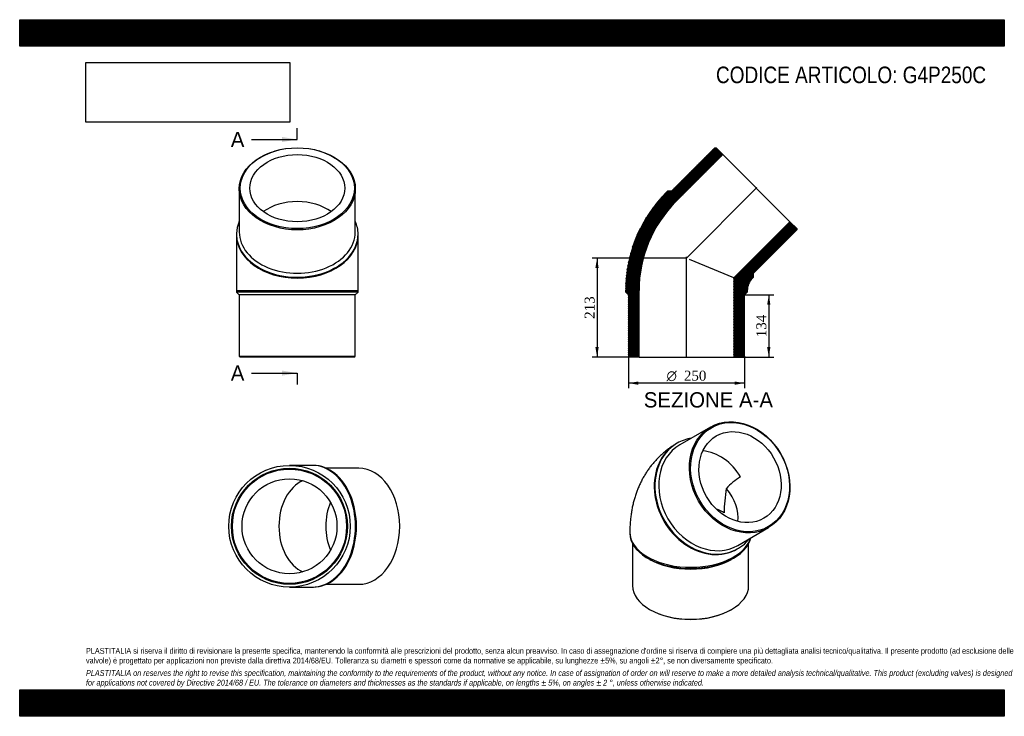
# Model space of a CAD drawing. Header units: millimetres. Extents: x 0 to 2121, y 0 to 1500.
import ezdxf
from ezdxf.enums import TextEntityAlignment as Align
from ezdxf.lldxf.tags import DXFTag

# ---------------------------------------------------------------- set-up
doc = ezdxf.new("R2010")
doc.units = ezdxf.units.MM
doc.header["$LTSCALE"] = 7.142857
for name, color, linetype in [('Default', 7, 'Continuous'), ('DV4_Default', 7, 'Continuous'), ('G4P250C', 7, 'Continuous')]:
    doc.layers.add(name, color=color, linetype=linetype)
doc.styles.add('SEACAD_Solid_Edge_ANSI', font='seans.ttf')
doc.styles.add('SEACAD_Solid_Edge_ANSI1_Symbols', font='semeca1.ttf')
doc.styles.add('SEACAD_Times_New_Roman', font='times.ttf')
tags = doc.linetypes.add('CENTER2', pattern=[28.575, 19.05, -3.175, 3.175, -3.175]).pattern_tags.tags
tags[10:11] = [DXFTag(74, 4), DXFTag(75, 0), DXFTag(340, '0'), DXFTag(46, 0.0), DXFTag(50, 0.0), DXFTag(44, 0.0), DXFTag(45, 0.0)]
tags[8:9] = [DXFTag(74, 4), DXFTag(75, 0), DXFTag(340, '0'), DXFTag(46, 0.0), DXFTag(50, 0.0), DXFTag(44, 0.0), DXFTag(45, 0.0)]
tags[6:7] = [DXFTag(74, 4), DXFTag(75, 0), DXFTag(340, '0'), DXFTag(46, 0.0), DXFTag(50, 0.0), DXFTag(44, 0.0), DXFTag(45, 0.0)]
tags[4:5] = [DXFTag(74, 4), DXFTag(75, 0), DXFTag(340, '0'), DXFTag(46, 0.0), DXFTag(50, 0.0), DXFTag(44, 0.0), DXFTag(45, 0.0)]
doc.dimstyles.new('ANSImm', dxfattribs={"dimtxt": 21.428571, "dimasz": 21.428571, "dimexe": 10.714286, "dimexo": 0, "dimgap": 5.357143, "dimtad": 1, "dimdsep": 46, "dimtxsty": 'SEACAD_Times_New_Roman', "dimblk1": '_SE_FILLED', "dimblk2": '_SE_FILLED', "dimsah": 1, "dimcen": 10.714286, "dimazin": 0, "dimtfac": 0.85, "dimtdec": 3, "dimtofl": 0, "dimtmove": 0, "dimatfit": 3, "dimfxl": 1, "dimarcsym": 0})
picture_1 = doc.add_image_def('image1.jpg', size_in_pixel=(4302, 1260))

# ---------------------------------------------------------------- blocks, each defined once
blk = doc.blocks.new('SE')
at = {"layer": 'G4P250C', "color": 7, "linetype": 'Continuous'}
for p, q in [((1488.6, 622.7), (1422.6, 584.6)), ((1416.6, 588.1), (1415.1, 587.2)), ((1547.6, 368.1), (1613.6, 406.2)), ((1314.6, 396.4), (1314.6, 393.9)), ((1320.6, 371.3), (1320.6, 281.3)), ((1546.1, 360.3), (1547.6, 361.2)), ((1570.6, 281.3), (1570.6, 371.3)), ((1353, 340.5), (1357.3, 338)), ((1534, 338), (1538.3, 340.5)), ((1357.3, 230.2), (1358.7, 229.4)), ((1532.6, 229.4), (1534, 230.2))]:
    blk.add_line(p, q, dxfattribs=at)
for centre, radius, start, end in [((1614.3, 410.8), 121.3, 120.3469, 139.1134), ((1809, 438.8), 291.1, 169.8287, 180.1332)]:
    blk.add_arc(centre, radius, start, end, dxfattribs=at)
for centre, major_axis in [((1551.1, 514.5), (62.5, -108.3)), ((1552.1, 515), (-61.5, 106.5)), ((1552.1, 515), (51.2, -88.6))]:
    blk.add_ellipse(centre, major_axis=major_axis, ratio=0.816497, dxfattribs=at)
for centre, major_axis, ratio, start_param, end_param in [((1482.1, 474.6), (-65.5, 113.4), 0.816497, 5.979358, 6.283185), ((1480.6, 473.7), (-65.5, 113.4), 0.816497, 0, 3.141593), ((1482.1, 474.6), (-65.5, 113.4), 0.816497, 0, 3.44542), ((1485.1, 476.3), (62.5, -108.3), 0.816497, 3.141593, 6.283185), ((1480.6, 473.7), (51.2, -88.6), 0.816497, 1.570796, 2.624662), ((1445.6, 453.5), (-94.5, 54.6), 0.717439, 3.419418, 4.254282), ((1445.6, 396.4), (102.3, 0), 0.57735, 0.785398, 0.997828), ((1445.6, 396.4), (131, 0), 0.57735, 3.1416, 6.1157), ((1445.6, 393.9), (-131, 0), 0.57735, 0, 3.012604), ((1445.6, 389), (-125, 0), 0.57735, 0.785398, 2.356195), ((1445.6, 281.3), (125, 0), 0.57735, 3.141593, 6.283185), ((1445.6, 279.6), (-123, 0), 0.57735, 0.785398, 2.356195)]:
    blk.add_ellipse(centre, major_axis=major_axis, ratio=ratio, start_param=start_param, end_param=end_param, dxfattribs=at)
blk.add_open_spline([(1415.1, 587.2), (1412.5, 585.7), (1408.1, 583), (1400.9, 578.2), (1394, 573.1), (1387.3, 567.7), (1380.9, 561.9), (1374.7, 555.9), (1368.9, 549.6), (1363.2, 543.1), (1357.9, 536.3), (1352.8, 529.2), (1348.1, 521.8), (1343.6, 514.3), (1339.4, 506.5), (1335.5, 498.4), (1332, 490.1), (1328.7, 481.6), (1325.8, 472.9), (1323.2, 464), (1320.9, 454.8), (1319, 445.5), (1317.4, 436), (1316.2, 426.2), (1315.3, 416.4), (1314.7, 406.2), (1314.7, 400), (1314.6, 396.4)], degree=3, knots=[0, 0, 0, 0, 0.036452, 0.074405, 0.112327, 0.150248, 0.188197, 0.226205, 0.264303, 0.302522, 0.340895, 0.379457, 0.418241, 0.457283, 0.496619, 0.536284, 0.576313, 0.616737, 0.657587, 0.698888, 0.740659, 0.782911, 0.825644, 0.868849, 0.912502, 0.956568, 1, 1, 1, 1], dxfattribs=at)
blk = doc.blocks.new('SE1')
at = {"layer": 'G4P250C', "color": 7, "linetype": 'Continuous'}
for p, q in [((473.1, 1135.8), (473.1, 1042.5)), ((723.1, 1042.5), (723.1, 1135.8)), ((467.1, 1038.2), (467.1, 1036.1)), ((467.1, 1036.1), (467.1, 916.6)), ((729.1, 1036.1), (729.1, 1038.2)), ((729.1, 916.6), (729.1, 1036.1)), ((467.1, 916.6), (729.1, 916.6)), ((467.1, 916.6), (467.1, 913.6)), ((729.1, 913.6), (467.1, 913.6)), ((467.1, 913.6), (473.1, 907.6)), ((723.1, 907.6), (729.1, 913.6)), ((729.1, 913.6), (729.1, 916.6)), ((723.1, 907.6), (473.1, 907.6)), ((473.1, 907.6), (473.1, 775.6)), ((723.1, 775.6), (723.1, 907.6)), ((473.1, 775.6), (723.1, 775.6)), ((473.1, 775.6), (475.1, 773.6)), ((721.1, 773.6), (475.1, 773.6)), ((721.1, 773.6), (723.1, 775.6))]:
    blk.add_line(p, q, dxfattribs=at)
for centre, major_axis in [((598.1, 1135.8), (-125, 0)), ((598.1, 1137.2), (-123, 0)), ((598.1, 1137.2), (-102.3, 0))]:
    blk.add_ellipse(centre, major_axis=major_axis, ratio=0.707107, dxfattribs=at)
for centre, major_axis, start_param, end_param in [((598.1, 1036.1), (102.3, 0), 0.773893, 2.3677), ((598.1, 1038.2), (131, 0), 2.837765, 6.283185), ((598.1, 1038.2), (131, 0), 0, 0.303827), ((598.1, 1042.5), (-125, 0), 0, 3.141593), ((598.1, 1036.1), (131, 0), 3.141593, 6.283185)]:
    blk.add_ellipse(centre, major_axis=major_axis, ratio=0.707107, start_param=start_param, end_param=end_param, dxfattribs=at)
blk = doc.blocks.new('SE2')
at = {"layer": 'G4P250C', "color": 7, "linetype": 'Continuous'}
for p, q in [((630.8, 540.2), (581.3, 540.2)), ((632.9, 540.2), (630.8, 540.2)), ((730.5, 534.2), (660.6, 534.2)), ((581.3, 278.2), (630.8, 278.2)), ((630.8, 278.2), (632.9, 278.2)), ((660.6, 284.2), (730.5, 284.2))]:
    blk.add_line(p, q, dxfattribs=at)
for radius in [131, 125, 123, 102.3]:
    blk.add_circle((581.3, 409.2), radius, dxfattribs=at)
for centre, major_axis, start_param, end_param in [((630.8, 409.2), (0, -131), 0, 3.141593), ((632.9, 409.2), (0, -131), 0, 3.141593), ((730.5, 409.2), (0, 125), 3.141593, 6.283185), ((630.8, 409.2), (0, -102.3), 3.428962, 5.995816), ((731.9, 409.2), (0, 102.3), 1.040068, 2.101524)]:
    blk.add_ellipse(centre, major_axis=major_axis, ratio=0.707107, start_param=start_param, end_param=end_param, dxfattribs=at)
blk = doc.blocks.new('SE4')
at = {"color": 7, "linetype": 'Continuous', "style": 'SEACAD_Solid_Edge_ANSI'}
blk.add_text('A', height=32.9, dxfattribs=at).set_placement((454.8, 1258.5), align=Align.TOP_LEFT)
blk = doc.blocks.new('SE5')
at = {"color": 7, "linetype": 'Continuous', "style": 'SEACAD_Solid_Edge_ANSI'}
blk.add_text('A', height=32.9, dxfattribs=at).set_placement((454.8, 755.4), align=Align.TOP_LEFT)
blk = doc.blocks.new('SEANNOT_GROUP')
at = {"linetype": 'Continuous'}
blk.add_hatch(color=7, dxfattribs=at).paths.add_polyline_path([(565.3, 1236.6), (598.1, 1242.1), (565.3, 1247.5)])
at = {"color": 7, "linetype": 'Continuous'}
blk.add_lwpolyline([(499.5, 1242.1), (598.1, 1242.1)], dxfattribs=at)
blk = doc.blocks.new('SEANNOT_GROUP1')
at = {"linetype": 'Continuous'}
blk.add_hatch(color=7, dxfattribs=at).paths.add_polyline_path([(565.3, 733.5), (598.1, 739), (565.3, 744.5)])
at = {"color": 7, "linetype": 'Continuous'}
blk.add_lwpolyline([(499.5, 739), (598.1, 739)], dxfattribs=at)
blk = doc.blocks.new('SE3')
at = {"layer": 'Default', "color": 7, "linetype": 'CENTER2'}
for p, q in [((598.1, 1242.1), (598.1, 1266.7)), ((598.1, 739), (598.1, 714.4))]:
    blk.add_line(p, q, dxfattribs=at)
at = {"layer": 'Default', "color": 7, "linetype": 'CENTER2', "const_width": 0.0001}
blk.add_lwpolyline([(598.1, 1242.1), (598.1, 739)], dxfattribs=at)
at = {"layer": 'Default'}
for name in ['SE4', 'SEANNOT_GROUP', 'SE5', 'SEANNOT_GROUP1']:
    blk.add_blockref(name, (0, 0), dxfattribs=at)
blk = doc.blocks.new('SE6')
at = {"layer": 'G4P250C', "linetype": 'Continuous'}
h = blk.add_hatch(dxfattribs=at)
h.set_pattern_fill('LINE', scale=0.629921, angle=65, style=0)
edge = h.paths.add_edge_path()
edge.add_line((1404.2, 1130.9), (1395.7, 1130.9))
edge.add_line((1395.7, 1130.9), (1393.6, 1128.8))
edge.add_arc((1605.7, 916.6), 300, 135, 180)
edge.add_line((1305.7, 916.6), (1305.7, 913.6))
edge.add_line((1305.7, 913.6), (1311.7, 907.6))
edge.add_line((1311.7, 907.6), (1311.7, 775.6))
edge.add_line((1311.7, 775.6), (1313.7, 773.6))
edge.add_line((1313.7, 773.6), (1334.4, 773.6))
edge.add_line((1334.4, 773.6), (1334.4, 916.6))
edge.add_arc((1605.7, 916.6), 271.3, 135, 180, ccw=False)
edge.add_line((1413.8, 1108.5), (1515, 1209.6))
edge.add_line((1515, 1209.6), (1500.3, 1224.2))
edge.add_line((1500.3, 1224.2), (1497.5, 1224.2))
edge.add_line((1497.5, 1224.2), (1404.2, 1130.9))
h = blk.add_hatch(dxfattribs=at)
h.set_pattern_fill('LINE', scale=0.629921, angle=70, style=0)
edge = h.paths.add_edge_path()
edge.add_line((1580.9, 945.6), (1580.9, 954.1))
edge.add_line((1580.9, 954.1), (1674.3, 1047.4))
edge.add_line((1674.3, 1047.4), (1674.3, 1050.3))
edge.add_line((1674.3, 1050.3), (1659.6, 1064.9))
edge.add_line((1659.6, 1064.9), (1539, 944.3))
edge.add_line((1539, 944.3), (1539, 773.6))
edge.add_line((1539, 773.6), (1559.7, 773.6))
edge.add_line((1559.7, 773.6), (1561.7, 775.6))
edge.add_line((1561.7, 775.6), (1561.7, 907.6))
edge.add_line((1561.7, 907.6), (1567.7, 913.6))
edge.add_line((1567.7, 913.6), (1567.7, 916.6))
edge.add_arc((1605.7, 916.6), 38, 135, 180, ccw=False)
edge.add_line((1578.8, 943.5), (1580.9, 945.6))
at = {"layer": 'DV4_Default', "color": 7, "linetype": 'CENTER2'}
for p, q in [((1434.9, 984.8), (1588.5, 1138.5)), ((1436.7, 771.9), (1436.7, 989.2))]:
    blk.add_line(p, q, dxfattribs=at)
at = {"layer": 'G4P250C', "color": 7, "linetype": 'Continuous'}
for p, q in [((1497.5, 1224.2), (1404.2, 1130.9)), ((1413.8, 1108.5), (1515, 1209.6)), ((1497.5, 1224.2), (1500.3, 1224.2)), ((1515, 1209.6), (1500.3, 1224.2)), ((1515, 1209.6), (1659.6, 1064.9)), ((1393.6, 1128.8), (1395.7, 1130.9)), ((1404.2, 1130.9), (1395.7, 1130.9)), ((1659.6, 1064.9), (1539, 944.3)), ((1674.3, 1050.3), (1659.6, 1064.9)), ((1580.9, 954.1), (1674.3, 1047.4)), ((1674.3, 1050.3), (1674.3, 1047.4)), ((1539, 944.3), (1443.4, 983.9)), ((1539, 944.3), (1539, 773.6)), ((1580.9, 945.6), (1578.8, 943.5)), ((1580.9, 945.6), (1580.9, 954.1)), ((1305.7, 913.6), (1305.7, 916.6)), ((1305.7, 913.6), (1311.7, 907.6)), ((1334.4, 773.6), (1334.4, 916.6)), ((1561.7, 907.6), (1567.7, 913.6)), ((1567.7, 916.6), (1567.7, 913.6)), ((1311.7, 907.6), (1311.7, 775.6)), ((1561.7, 775.6), (1561.7, 907.6)), ((1313.7, 773.6), (1311.7, 775.6)), ((1334.4, 773.6), (1313.7, 773.6)), ((1334.4, 773.6), (1539, 773.6)), ((1559.7, 773.6), (1539, 773.6)), ((1561.7, 775.6), (1559.7, 773.6))]:
    blk.add_line(p, q, dxfattribs=at)
for radius in [300, 271.3, 38]:
    blk.add_arc((1605.7, 916.6), radius, 135, 180, dxfattribs=at)
blk = doc.blocks.new('DMBLK95')
at = {"layer": 'Default', "linetype": 'Continuous'}
for points in [[(1617.5, 886.2), (1614, 907.6), (1610.4, 886.2)], [(1617.5, 795.1), (1610.4, 795.1), (1614, 773.6)]]:
    blk.add_hatch(color=7, dxfattribs=at).paths.add_polyline_path(points)
at = {"layer": 'Default', "color": 7, "linetype": 'Continuous'}
for p, q in [((1561.7, 907.6), (1624.7, 907.6)), ((1614, 907.6), (1614, 773.6)), ((1539, 773.6), (1624.7, 773.6))]:
    blk.add_line(p, q, dxfattribs=at)
at = {"layer": 'Default', "color": 7, "linetype": 'Continuous', "style": 'SEACAD_Times_New_Roman'}
blk.add_text('134', height=21.43, rotation=90, dxfattribs=at).set_placement((1587.2, 816.3), align=Align.TOP_LEFT)
blk = doc.blocks.new('_SE_FILLED')
at = {"color": 0}
blk.add_line((0, 0), (-1, 0), dxfattribs=at)
blk.add_solid([(0, 0), (-1, -0.1665), (-1, 0.1665), (0, 0)], dxfattribs=at)
blk = doc.blocks.new('GDimGGroup')
at = {"layer": 'Default', "linetype": 'Continuous'}
for points in [[(1333.1, 713.8), (1333.1, 721), (1311.7, 717.4)], [(1540.3, 713.8), (1561.7, 717.4), (1540.3, 721)]]:
    blk.add_hatch(color=7, dxfattribs=at).paths.add_polyline_path(points)
at = {"layer": 'Default', "color": 7, "linetype": 'Continuous'}
for p, q in [((1311.7, 775.6), (1311.7, 706.7)), ((1561.7, 775.6), (1561.7, 706.7)), ((1561.7, 717.4), (1311.7, 717.4))]:
    blk.add_line(p, q, dxfattribs=at)
for s, height, style, p in [('O', 21.4, 'SEACAD_Solid_Edge_ANSI1_Symbols', (1393.7, 744.2)), ('250', 21.43, 'SEACAD_Times_New_Roman', (1431, 744.2))]:
    blk.add_text(s, height=height, dxfattribs=dict(at, style=style)).set_placement(p, align=Align.TOP_LEFT)
blk = doc.blocks.new('DMBLK96')
at = {"layer": 'Default', "linetype": 'Continuous'}
for points in [[(1240.4, 965.2), (1247.5, 965.2), (1244, 986.6)], [(1240.4, 795.1), (1244, 773.6), (1247.5, 795.1)]]:
    blk.add_hatch(color=7, dxfattribs=at).paths.add_polyline_path(points)
at = {"layer": 'Default', "color": 7, "linetype": 'Continuous'}
for p, q in [((1436.7, 986.6), (1233.3, 986.6)), ((1244, 986.6), (1244, 773.6)), ((1334.4, 773.6), (1233.3, 773.6))]:
    blk.add_line(p, q, dxfattribs=at)
at = {"layer": 'Default', "color": 7, "linetype": 'Continuous', "style": 'SEACAD_Times_New_Roman'}
blk.add_text('213', height=21.43, rotation=90, dxfattribs=at).set_placement((1217.2, 855.8), align=Align.TOP_LEFT)

msp = doc.modelspace()

# ---------------------------------------------------------------- hatches: boundary and pattern name
at = {"layer": 'Default', "linetype": 'Continuous'}
h = msp.add_hatch(dxfattribs=at)
h.set_pattern_fill('LINE', scale=0.629921, angle=45, style=0)
h.paths.add_polyline_path([(2121.429, 1442.857), (2121.429, 1500), (0, 1500), (0, 1442.857)])
for points in [[(2121.429, 1442.857), (2121.429, 1500), (0, 1500), (0, 1442.857)], [(2121.429, 0), (2121.429, 57.143), (0, 57.143), (0, 0)]]:
    msp.add_hatch(color=7, dxfattribs=at).paths.add_polyline_path(points)
h = msp.add_hatch(dxfattribs=at)
h.set_pattern_fill('LINE', scale=0.629921, angle=45, style=0)
h.paths.add_polyline_path([(2121.429, 0), (2121.429, 57.143), (0, 57.143), (0, 0)])

# ---------------------------------------------------------------- linework, layer by layer
at = {"layer": 'Default', "color": 7, "linetype": 'Continuous'}
for p, q in [((0, 1500), (2121.429, 1500)), ((0, 1442.857), (0, 1500)), ((2121.429, 1500), (2121.429, 1442.857)), ((2121.429, 1442.857), (0, 1442.857)), ((0, 57.143), (2121.429, 57.143)), ((0, 0), (0, 57.143)), ((2121.429, 57.143), (2121.429, 0)), ((2121.429, 0), (0, 0))]:
    msp.add_line(p, q, dxfattribs=at)

# ---------------------------------------------------------------- block references
at = {"layer": 'Default'}
for name in ['SE3', 'SE1', 'SE6', 'GDimGGroup', 'SE', 'SE2']:
    msp.add_blockref(name, (0, 0), dxfattribs=at)

# ---------------------------------------------------------------- texts
at = {"layer": 'Default', "color": 7, "linetype": 'Continuous', "style": 'SEACAD_Solid_Edge_ANSI'}
msp.add_text('SEZIONE A-A', height=32.85714, dxfattribs=at).set_placement((1344.717, 697.832), align=Align.TOP_LEFT)
at = {"layer": 'Default', "attachment_point": 1}
for s, insert, char_height, width in [('{\\fArial Narrow|b0||i0||c0|p34;\\C7;\\H35.71428571;\\W1.;CODICE ARTICOLO: G4P250C}', (1500.255, 1399.057), 35.71429, 584.35864), ("{\\fArial Narrow|b0||i0||c0|p34;\\C7;\\H12.5;\\W1.;PLASTITALIA si riserva il diritto di revisionare la presente specifica, mantenendo la conformità alle prescrizioni del prodotto, senza alcun preavviso. In caso di assegnazione d'ordine si riserva di compiere una più dettagliata analisi tecnico/qualitativa. Il presente prodotto (ad esclusione delle \\P}{\\fArial Narrow|b0||i0||c0|p34;\\C7;\\H12.5;\\W1.;valvole) è progettato per applicazioni non previste dalla direttiva 2014/68/EU. Tolleranza su diametri e spessori come da normative se applicabile, su lunghezze ±5%, su angoli ±2°, se non diversamente specificato.\\P}{\\fArial Narrow|b0||i0||c0|p34;\\C7;\\H3.571428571;\\W1.;   \\P}{\\fArial Narrow|b0||i1||c0|p34;\\C7;\\H12.5;\\W1.;PLASTITALIA on reserves the right to revise this specification, maintaining the conformity to the requirements of the product, without any notice. In case of assignation of order on will reserve to make a more detailed analysis technical/qualitative. This product (excluding valves) is designed \\P}{\\fArial Narrow|b0||i1||c0|p34;\\C7;\\H12.5;\\W1.;for applications not covered by Directive 2014/68 / EU. The tolerance on diameters and thicknesses as the standards if applicable, on lengths ± 5%, on angles ± 2 °, unless otherwise indicated.\\P}", (142.857, 147.16), 12.5, 1835.71429)]:
    msp.add_mtext(s, dxfattribs=dict(at, insert=insert, char_height=char_height, width=width))

# ---------------------------------------------------------------- dimensions: what is measured, and where the dimension line sits
at = {"layer": 'Default', "color": 7, "linetype": 'Continuous'}
for base, p1, p2, picture, middle in [((1219.36, 828.874), (1436.686, 986.63), (1334.386, 773.63), 'DMBLK96', (1243.977, 880.13)), ((1613.973, 773.63), (1561.686, 907.63), (1538.986, 773.63), 'DMBLK95', (1613.973, 840.63))]:
    dim = msp.add_linear_dim(base=base, p1=p1, p2=p2, angle=90, text='\\A1;<>', dimstyle='ANSImm', dxfattribs=at)
    dim.commit()
    dim.dimension.update_dxf_attribs({"geometry": picture, "text_midpoint": middle, "dimtype": 160})

# ---------------------------------------------------------------- pictures from other files: only their frames are drawn
image = msp.add_image(picture_1, insert=(142.857, 1279.308), size_in_units=(438.98, 128.571))
image.dxf.flags = 7

doc.saveas('drawing.dxf')
